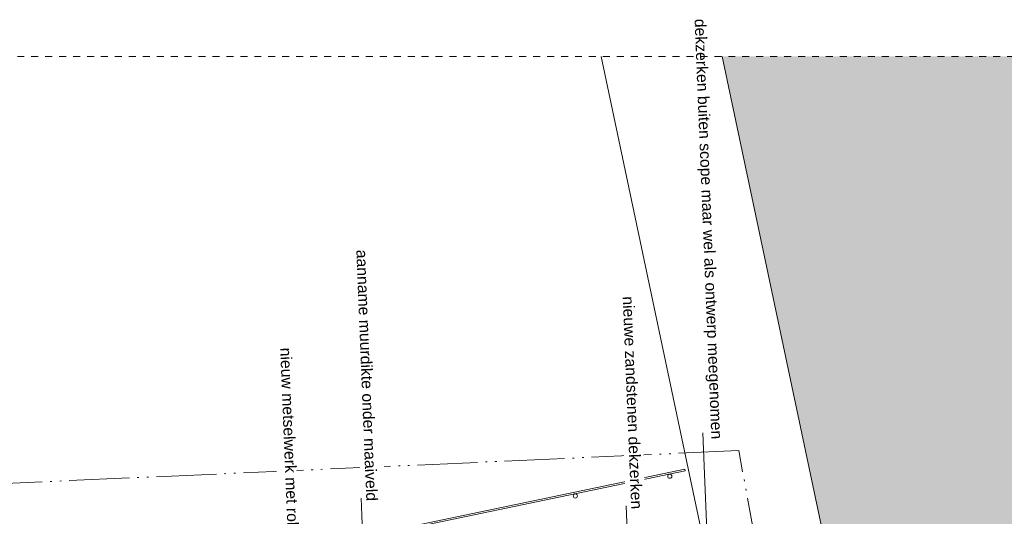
# Model space of a CAD drawing. Extents: x -251883 to 250656, y 0 to 909157.
# Tile 20 of 70: x 3834 to 17959, y 377403 to 384530. Entities that reach past the tile are written whole.
import ezdxf

# ---------------------------------------------------------------- set-up
doc = ezdxf.new("R2010")
doc.units = 0
doc.header["$MEASUREMENT"] = 0
doc.linetypes.add('DASHED', pattern=[200, 100, -100])
doc.linetypes.add('DIVIDE', pattern=[1250, 862.5, -112.5, 25, -112.5, 25, -112.5])
doc.layers.add('A-0019-AFDEKVLAK', color=1, linetype='Continuous')
doc.layers.add('A-0070-SYMBOOL', color=8, linetype='Continuous')

# ---------------------------------------------------------------- blocks, each defined once
blk = doc.blocks.new('M-MAATREGELEN_461')
at = {"linetype": 'Continuous', "lineweight": 5}
blk.add_hatch(color=254, dxfattribs=at).paths.add_polyline_path([(138241.7, -66727.6), (137026.8, -60663), (135740.3, -54512.8), (133886.7, -45727.6), (145175, -45727.6), (145175, -66727.6)], flags=0)
at = {"color": 7, "linetype": 'DASHED', "lineweight": 0}
blk.add_lwpolyline([(94775, -66727.6), (94775, -45727.6), (145175, -45727.6), (145175, -66727.6)], close=True, dxfattribs=at)
at = {"color": 1, "linetype": 'DIVIDE', "lineweight": 18}
blk.add_lwpolyline([(136283.1, -66727.6), (136016.1, -65395.3), (136688.1, -65207), (134123.3, -51385.7), (115209.6, -52233.2), (106591, -45727.6)], dxfattribs=at)
at = {"color": 8, "linetype": 'Continuous', "lineweight": 5}
for points in [[(136582.8, -66727.6), (132151.9, -45727.6)], [(133886.7, -45727.6), (135740.3, -54512.8), (137026.8, -60663), (138241.8, -66727.6)], [(122390, -53964.4), (122389, -53941.3), (133349.8, -51650.2), (133355, -51674.6)], [(122390, -53964.4), (133355, -51674.6)]]:
    blk.add_lwpolyline(points, dxfattribs=at)
at = {"color": 11, "linetype": 'Continuous', "lineweight": 13}
blk.add_lwpolyline([(133886.7, -45727.6), (135740.3, -54512.8), (137026.8, -60663), (138241.8, -66727.6)], dxfattribs=at)
at = {"color": 254, "linetype": 'Continuous', "lineweight": 5}
blk.add_lwpolyline([(133886.7, -45727.6), (135740.3, -54512.8), (137026.8, -60663), (138241.7, -66727.6)], dxfattribs=at)
at = {"color": 8, "linetype": 'Continuous', "lineweight": 5}
for centre in [(133135, -51752.9), (131780.7, -52035.5)]:
    blk.add_circle(centre, 30, dxfattribs=at)
at = {"layer": 'A-0070-SYMBOOL', "color": 8, "linetype": 'Continuous', "lineweight": 5}
blk.add_lwpolyline([(133717, -53803.9), (133628.7, -51605.7), (133609.6, -51131.3)], dxfattribs=at)
at = {"layer": 'A-0070-SYMBOOL', "color": 7, "linetype": 'Continuous', "insert": (133441.2, -45193.3), "char_height": 162, "attachment_point": 7, "rotation": 272.3, "line_spacing_factor": 0.933333}
blk.add_mtext('{\\fArial|b0|i0|c12|p0;dekzerken buiten scope maar wel als ontwerp meegenomen}', dxfattribs=at)
at = {"linetype": 'Continuous'}
for points in [[(128911.3, -48525.6), (129052.9, -52052.8), (128707.6, -52066.7), (128565.9, -48539.5)], [(132663.8, -49115.5), (132788.2, -52213), (132509.2, -52224.2), (132384.8, -49126.7)], [(127700, -49765.3), (127828.5, -52962.7), (127549.4, -52973.9), (127421, -49776.5)]]:
    blk.add_wipeout(points, dxfattribs=at).dxf.layer = 'A-0019-AFDEKVLAK'
at = {"layer": 'A-0070-SYMBOOL', "color": 8, "linetype": 'Continuous', "lineweight": 5}
for points in [[(128765, -53496.4), (128717.6, -52316.5), (128707.6, -52066.7)], [(132574.5, -53849.8), (132526.3, -52650.7), (132507.3, -52176.4)]]:
    blk.add_lwpolyline(points, dxfattribs=at)
at = {"layer": 'A-0070-SYMBOOL', "color": 7, "linetype": 'Continuous', "char_height": 162, "attachment_point": 7, "rotation": 272.3, "line_spacing_factor": 0.933333}
for s, insert in [('{\\fArial|b0|i0|c12|p0;aanname muurdikte onder maaiveld}', (128634.6, -48505.2)), ('{\\fArial|b0|i0|c12|p0;nieuwe zandstenen dekzerken}', (132456.8, -49173.8)), ('{\\fArial|b0|i0|c12|p0;nieuw metselwerk met rollaag}', (127496.5, -49912.5))]:
    blk.add_mtext(s, dxfattribs=dict(at, insert=insert))

msp = doc.modelspace()

# ---------------------------------------------------------------- block references
msp.add_blockref('M-MAATREGELEN_461', (-119975, 429731))

doc.saveas('drawing.dxf')
